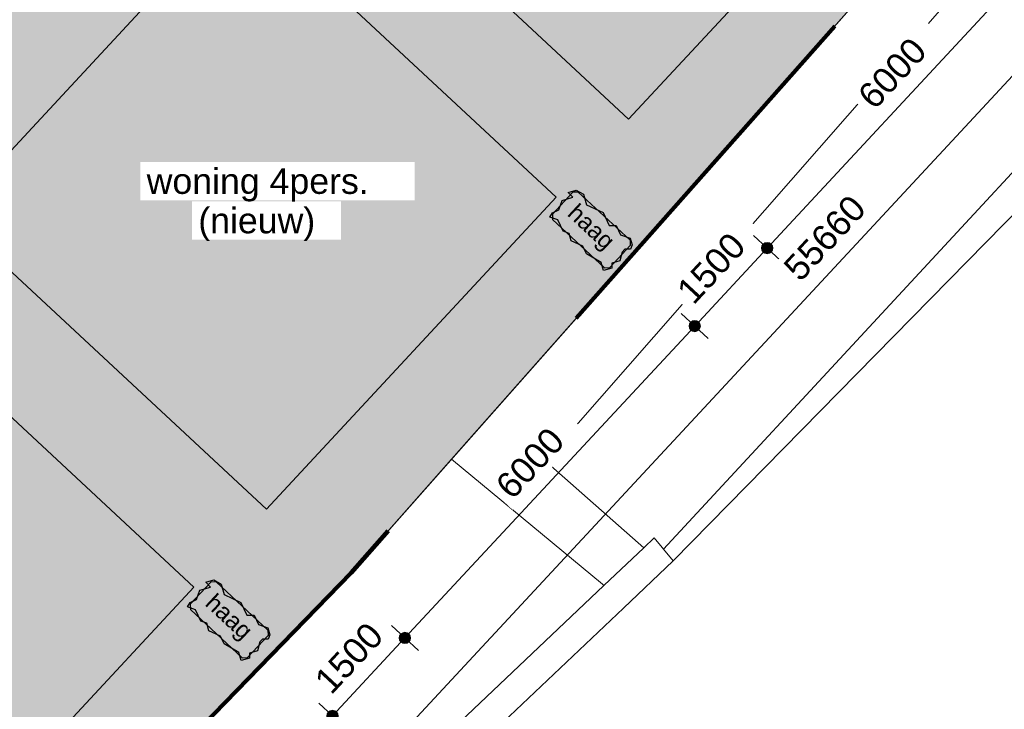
# Model space of a CAD drawing. Header units: millimetres. Extents: x -159785 to 90015, y -49332 to 203345.
# Tile 28 of 63: x -38587 to -24706, y 30442 to 40157. Entities that reach past the tile are written whole.
import ezdxf

# ---------------------------------------------------------------- set-up
doc = ezdxf.new("R2010")
doc.units = ezdxf.units.MM
doc.linetypes.add('IMPORT-KG-PERCEEL-SO', pattern=[19000, 5500, -2000, 0, -2000, 5500, -2000, 0, -2000])
for name, color, linetype, lineweight in [('A--A23__Vloeren', 8, 'Continuous', 9), ('A--L$01A__Algemeen', 7, 'Continuous', 9), ('A--L23__Vloeren', 3, 'Continuous', 9), ('A--LD30__DetailPenMiddel', 3, 'Continuous', 9), ('A--M$01A__Algemeen', 1, 'Continuous', 13), ('A--M$01A__Algemeen-200', 1, 'Continuous', 13), ('A--T$01A__Algemeen', 1, 'Continuous', 13), ('B-WE-GR-GRAS-GV', 251, 'Continuous', 15), ('B-WE-KG-GRENS_PERCEEL-G', 30, 'IMPORT-KG-PERCEEL-SO', 25), ('B-WE-KW-KUNSTWERK_STUW-GV', 5, 'Continuous', 20), ('B-WE-OG-TERREIN_ERF-GV', 10, 'Continuous', 20), ('B-WE-OG-TERREIN_OEVER-GV', 10, 'Continuous', 20), ('B-WE-OG-WATER-GV', 4, 'Continuous', 20), ('B-WE-VH-OPENVERHARDING_BETONELEMENT-GV', 90, 'Continuous', 20), ('Montfoort-BGT_aangepast_dwg', 8, 'Continuous', 9), ('Montfoort-KAD_aangepast_dwg', 8, 'Continuous', 9)]:
    doc.layers.add(name, color=color, linetype=linetype, lineweight=lineweight)
doc.styles.add('Arial', font='arial.ttf', dxfattribs={"height": 360})
doc.styles.add('Arial_1', font='arial.ttf', dxfattribs={"height": 240})
doc.dimstyles.new('00_ARC_dimension_1_8mm_afgerond', dxfattribs={"dimscale": 304.8, "dimtxt": 367.293384, "dimasz": 2.099738, "dimexe": 0.853018, "dimexo": 0.0625, "dimgap": 0.328084, "dimtad": 1, "dimdec": 0, "dimrnd": 10, "dimzin": 0, "dimdsep": 46, "dimtxsty": 'Arial', "dimblk1": 'DOTSMALL', "dimblk2": 'DOTSMALL', "dimsah": 1, "dimcen": 0.09, "dimdle": 0.853018, "dimadec": 3, "dimazin": 0, "dimtfac": 1, "dimtdec": 4, "dimtix": 1, "dimtmove": 0, "dimatfit": 3, "dimfxl": 0.853018, "dimfxlon": 1, "dimtvp": 1, "dimtfill": 1, "dimtolj": 1, "dimtzin": 0, "dimarcsym": 2})

# ---------------------------------------------------------------- blocks, each defined once
blk = doc.blocks.new('Montfoort-KAD_aangepast_dwg-2079012-00 Terrein')
at = {"layer": 'B-WE-KG-GRENS_PERCEEL-G', "color": 20, "lineweight": 100, "flags": 128}
blk.add_lwpolyline([(-54285, 153418), (-55121, 152643), (-56742, 151141), (-60451, 147523), (-62949, 145117), (-63097, 144973), (-91309, 117039), (-90222, 108700), (-90008, 106964), (-83170, 51422), (-82081, 43335), (-80077, 30077), (-78589, 20148), (-76974, 9625), (-75169, -1908), (-73238, -15841), (-70282, -12213), (-66702, -7763), (-63538, -3908), (-56897, 4253), (-54317, 7093), (-51377, 10773), (-51100, 11080), (-48630, 13817), (-47857, 14673), (-45963, 16825), (-37797, 27733), (-28337, 41693), (-19585, 55036), (-15717, 60933), (-14653, 62720), (-12776, 65185), (-11197, 67645), (-9510, 70144), (-6867, 74129), (-5100, 76362), (543, 86853), (970, 87669), (5719, 96087), (15523, 114613), (21843, 126333), (23502, 129584), (27859, 138119)], dxfattribs=at)
blk = doc.blocks.new('Montfoort-BGT_aangepast_dwg-2210655-00 Terrein')
at = {"layer": 'B-WE-GR-GRAS-GV', "color": 8, "lineweight": 9, "flags": 128}
blk.add_lwpolyline([(260214, -124785), (257231, -130829), (255025, -129373), (237263, -117652), (237229, -117749), (226565, -148841), (222340, -159656), (215250, -176359), (214260, -178696), (220867, -181743), (212665, -199532), (205582, -196266), (200920, -205691), (199409, -208643), (199013, -209337), (191138, -223148), (190630, -223970), (188427, -227526)], dxfattribs=at)
at = {"layer": 'B-WE-KW-KUNSTWERK_STUW-GV', "color": 8, "lineweight": 9, "flags": 128}
blk.add_lwpolyline([(190688, -223074), (190278, -223735), (188146, -227179), (188094, -227262), (188427, -227526), (190630, -223970), (191138, -223148), (190963, -223023), (190938, -223007), (190793, -222904)], close=True, dxfattribs=at)
at = {"layer": 'B-WE-OG-TERREIN_ERF-GV', "color": 8, "lineweight": 9, "flags": 128}
blk.add_lwpolyline([(166896, -256633), (170869, -250210), (173063, -247062), (175505, -243034), (178494, -238713), (179992, -236502), (185311, -227085), (186790, -224468), (187750, -222560), (194375, -209407), (204415, -188703), (206302, -184283), (206575, -183592), (206866, -182381), (206983, -181128), (206919, -179870), (206680, -178648), (196478, -139031)], dxfattribs=at)
at = {"layer": 'B-WE-OG-TERREIN_OEVER-GV', "color": 8, "lineweight": 9, "flags": 128}
for points in [[(236700, -117094), (236875, -117553), (228714, -139912), (220663, -161883), (214938, -174883), (213350, -178277), (205045, -196019), (202827, -200757), (198511, -208858), (198303, -209247), (195300, -214883), (190963, -223023), (191138, -223148), (199013, -209337), (199409, -208643), (200920, -205691), (205582, -196266), (205607, -196214), (214199, -178840), (214260, -178696), (215250, -176359), (222340, -159656), (226565, -148841), (237229, -117749)], [(196478, -139031), (206680, -178648), (206919, -179870), (206983, -181128), (206866, -182381), (206575, -183592), (206302, -184283), (204415, -188703), (194375, -209407), (187750, -222560), (190256, -223720), (190278, -223735), (190688, -223074), (189030, -222247), (198169, -203884), (207302, -184852), (207799, -183512), (208070, -182088), (208101, -180639), (207894, -179224), (201160, -153174)]]:
    blk.add_lwpolyline(points, dxfattribs=at)
at = {"layer": 'B-WE-OG-WATER-GV', "color": 8, "lineweight": 9, "flags": 128}
blk.add_lwpolyline([(201160, -153174), (207894, -179224), (208101, -180639), (208070, -182088), (207799, -183512), (207302, -184852), (198169, -203884), (189030, -222247), (190688, -223074), (190793, -222904), (190938, -223007), (190963, -223023), (195300, -214883), (198303, -209247), (198511, -208858), (202827, -200757), (205045, -196019), (213350, -178277), (214938, -174883)], dxfattribs=at)
at = {"layer": 'B-WE-VH-OPENVERHARDING_BETONELEMENT-GV', "color": 8, "lineweight": 9, "flags": 128}
blk.add_lwpolyline([(188146, -227179), (190278, -223735), (190256, -223720), (187750, -222560), (186790, -224468), (185311, -227085)], dxfattribs=at)
blk = doc.blocks.new('DIMBLOCK53-00 Terrein')
at = {"layer": 'A--M$01A__Algemeen-200'}
h = blk.add_hatch(color=256, dxfattribs=at)
edge = h.paths.add_edge_path()
edge.add_arc((-34178, 30348), 80, 0, 360)
h = blk.add_hatch(color=256, dxfattribs=at)
edge = h.paths.add_edge_path()
edge.add_arc((-38263, 25954), 80, 0, 360)
for p, q in [((-34178, 30348), (-34369, 30526)), ((-38263, 25954), (-34178, 30348)), ((-34178, 30348), (-33988, 30171)), ((-38263, 25954), (-38454, 26131)), ((-38263, 25954), (-38073, 25777))]:
    blk.add_line(p, q, dxfattribs=at)
for centre in [(-34178, 30348), (-38263, 25954)]:
    blk.add_circle(centre, 80, dxfattribs=at)
at = {"layer": 'A--M$01A__Algemeen-200', "color": 0, "insert": (-37013, 28132), "char_height": 360, "width": 1329.04, "attachment_point": 1, "rotation": 47.086, "line_spacing_factor": 0.941778, "style": 'Arial', "bg_fill": 3, "box_fill_scale": 1.25, "bg_fill_color": 256, "bg_fill_true_color": 13158600, "bg_fill_transparency": 0}
blk.add_mtext('6000', dxfattribs=at)
blk = doc.blocks.new('_DotSmall')
at = {"color": 0, "linetype": 'ByBlock', "const_width": 0.5}
blk.add_lwpolyline([(-0.0625, 0, 1), (0.0625, 0, 1)], format="xyb", close=True, dxfattribs=at)
blk = doc.blocks.new('DIMBLOCK54-00 Terrein')
at = {"layer": 'A--M$01A__Algemeen-200'}
h = blk.add_hatch(color=256, dxfattribs=at)
edge = h.paths.add_edge_path()
edge.add_arc((-33157, 31447), 80, 0, 360)
h = blk.add_hatch(color=256, dxfattribs=at)
edge = h.paths.add_edge_path()
edge.add_arc((-34178, 30348), 80, 0, 360)
for p, q in [((-33157, 31447), (-33347, 31624)), ((-34178, 30348), (-33157, 31447)), ((-33157, 31447), (-32966, 31270)), ((-34178, 30348), (-34369, 30526)), ((-34178, 30348), (-33988, 30171))]:
    blk.add_line(p, q, dxfattribs=at)
for centre in [(-33157, 31447), (-34178, 30348)]:
    blk.add_circle(centre, 80, dxfattribs=at)
at = {"layer": 'A--M$01A__Algemeen-200', "color": 0, "insert": (-34460, 30879), "char_height": 360, "width": 1329.04, "attachment_point": 1, "rotation": 47.086, "line_spacing_factor": 0.941778, "style": 'Arial', "bg_fill": 3, "box_fill_scale": 1.25, "bg_fill_color": 256, "bg_fill_true_color": 13158600, "bg_fill_transparency": 0}
blk.add_mtext('1500', dxfattribs=at)
blk = doc.blocks.new('DIMBLOCK55-00 Terrein')
at = {"layer": 'A--M$01A__Algemeen-200'}
h = blk.add_hatch(color=256, dxfattribs=at)
edge = h.paths.add_edge_path()
edge.add_arc((-29071, 35841), 80, 0, 360)
h = blk.add_hatch(color=256, dxfattribs=at)
edge = h.paths.add_edge_path()
edge.add_arc((-33157, 31447), 80, 0, 360)
for p, q in [((-29071, 35841), (-29262, 36018)), ((-33157, 31447), (-29071, 35841)), ((-29071, 35841), (-28881, 35664)), ((-33157, 31447), (-33347, 31624)), ((-33157, 31447), (-32966, 31270))]:
    blk.add_line(p, q, dxfattribs=at)
for centre in [(-29071, 35841), (-33157, 31447)]:
    blk.add_circle(centre, 80, dxfattribs=at)
at = {"layer": 'A--M$01A__Algemeen-200', "color": 0, "insert": (-31907, 33625), "char_height": 360, "width": 1329.04, "attachment_point": 1, "rotation": 47.086, "line_spacing_factor": 0.941778, "style": 'Arial', "bg_fill": 3, "box_fill_scale": 1.25, "bg_fill_color": 256, "bg_fill_true_color": 13158600, "bg_fill_transparency": 0}
blk.add_mtext('6000', dxfattribs=at)
blk = doc.blocks.new('DIMBLOCK56-00 Terrein')
at = {"layer": 'A--M$01A__Algemeen-200'}
h = blk.add_hatch(color=256, dxfattribs=at)
edge = h.paths.add_edge_path()
edge.add_arc((-28050, 36940), 80, 0, 360)
h = blk.add_hatch(color=256, dxfattribs=at)
edge = h.paths.add_edge_path()
edge.add_arc((-29071, 35841), 80, 0, 360)
for p, q in [((-28050, 36940), (-28240, 37117)), ((-29071, 35841), (-28050, 36940)), ((-28050, 36940), (-27860, 36763)), ((-29071, 35841), (-29262, 36018)), ((-29071, 35841), (-28881, 35664))]:
    blk.add_line(p, q, dxfattribs=at)
for centre in [(-28050, 36940), (-29071, 35841)]:
    blk.add_circle(centre, 80, dxfattribs=at)
at = {"layer": 'A--M$01A__Algemeen-200', "color": 0, "insert": (-29353, 36371), "char_height": 360, "width": 1329.04, "attachment_point": 1, "rotation": 47.086, "line_spacing_factor": 0.941778, "style": 'Arial', "bg_fill": 3, "box_fill_scale": 1.25, "bg_fill_color": 256, "bg_fill_true_color": 13158600, "bg_fill_transparency": 0}
blk.add_mtext('1500', dxfattribs=at)
blk = doc.blocks.new('DIMBLOCK57-00 Terrein')
at = {"layer": 'A--M$01A__Algemeen-200'}
h = blk.add_hatch(color=256, dxfattribs=at)
edge = h.paths.add_edge_path()
edge.add_arc((-23965, 41334), 80, 0, 360)
h = blk.add_hatch(color=256, dxfattribs=at)
edge = h.paths.add_edge_path()
edge.add_arc((-28050, 36940), 80, 0, 360)
for p, q in [((-23965, 41334), (-24155, 41511)), ((-28050, 36940), (-23965, 41334)), ((-23965, 41334), (-23774, 41157)), ((-28050, 36940), (-28240, 37117)), ((-28050, 36940), (-27860, 36763))]:
    blk.add_line(p, q, dxfattribs=at)
for centre in [(-23965, 41334), (-28050, 36940)]:
    blk.add_circle(centre, 80, dxfattribs=at)
at = {"layer": 'A--M$01A__Algemeen-200', "color": 0, "insert": (-26800, 39118), "char_height": 360, "width": 1329.04, "attachment_point": 1, "rotation": 47.086, "line_spacing_factor": 0.941778, "style": 'Arial', "bg_fill": 3, "box_fill_scale": 1.25, "bg_fill_color": 256, "bg_fill_true_color": 13158600, "bg_fill_transparency": 0}
blk.add_mtext('6000', dxfattribs=at)
blk = doc.blocks.new('DIMBLOCK64-00 Terrein')
at = {"layer": 'A--M$01A__Algemeen-200'}
h = blk.add_hatch(color=256, dxfattribs=at)
edge = h.paths.add_edge_path()
edge.add_arc((-8011, 57197), 80, 0, 360)
h = blk.add_hatch(color=256, dxfattribs=at)
edge = h.paths.add_edge_path()
edge.add_arc((-45910, 16433), 80, 0, 360)
for p, q in [((-8011, 57197), (-8202, 57374)), ((-46087, 16243), (-8011, 57197)), ((-8011, 57197), (-7821, 57020)), ((-45910, 16433), (-46100, 16610)), ((-45910, 16433), (-45719, 16256))]:
    blk.add_line(p, q, dxfattribs=at)
for centre in [(-8011, 57197), (-45910, 16433)]:
    blk.add_circle(centre, 80, dxfattribs=at)
at = {"layer": 'A--M$01A__Algemeen-200', "color": 0, "insert": (-27847, 36695), "char_height": 360, "width": 1661.3, "attachment_point": 1, "rotation": 47.086, "line_spacing_factor": 0.941778, "style": 'Arial', "bg_fill": 3, "box_fill_scale": 1.25, "bg_fill_color": 256, "bg_fill_true_color": 13158600, "bg_fill_transparency": 0}
blk.add_mtext('55660', dxfattribs=at)

msp = doc.modelspace()

# ---------------------------------------------------------------- hatches: boundary and pattern name
at = {"layer": 'A--A23__Vloeren'}
h = msp.add_hatch(color=256, dxfattribs=at)
h.paths.add_polyline_path([(-49567.4, 17290.1), (-45571, 20708.1), (-43415.9, 22598.6), (-33914.3, 32365.3), (-22736.9, 44992.2), (-7746.4, 62448.6), (-4794.1, 66240.3), (-4358.5, 66831.7), (-6573, 66838.6), (-7646, 65460.6), (-7714.9, 65381.1), (-7791.7, 65309.3), (-7875.7, 65246), (-7965.8, 65191.9), (-8061.2, 65147.5), (-8160.7, 65113.3), (-8263.2, 65089.8), (-8367.6, 65077.2), (-8490, 65077.2), (-8577.5, 65085.2), (-8680.7, 65105.6), (-14485.8, 66576.8), (-15992.4, 64952.9), (-16057.1, 64875), (-16112.7, 64790.2), (-16158.3, 64699.7), (-16193.5, 64604.7), (-16218.2, 64503.3), (-16230.9, 64405.9), (-16230.9, 64286.9), (-16222.9, 64203.7), (-16201.9, 64104.6), (-16169.9, 64008.4), (-16127.3, 63916.5), (-16074.7, 63829.9), (-16012.6, 63749.8), (-15942, 63677.2), (-15510.7, 63281.2), (-15054.4, 63772), (-10603.2, 59633.7), (-14689.5, 55240.8), (-19139.7, 59377.9), (-16327.8, 62402.3), (-16791.2, 62825.5), (-16845.1, 62869.7), (-16929.4, 62924.3), (-17029.7, 62973.1), (-17113.7, 63003.9), (-17211.4, 63027.8), (-17311.1, 63040.6), (-17412.1, 63042.2), (-17511.7, 63032.7), (-17610, 63012), (-17705.5, 62980.5), (-17796.8, 62938.5), (-17882.9, 62886.6), (-17962.7, 62825.5), (-18035.2, 62754.8), (-21135.8, 59415.9), (-21163.9, 59382.1), (-21219.4, 59297.4), (-21265.1, 59206.9), (-21300.3, 59111.9), (-21324.9, 59010.5), (-21337.6, 58913.1), (-21337.6, 58794), (-21329.6, 58710.9), (-21308.7, 58611.7), (-21276.7, 58515.6), (-21234.1, 58423.7), (-21181.4, 58337.1), (-21119.4, 58257), (-21048.7, 58184.4), (-20614.8, 57786), (-20798.3, 57585.7), (-20795, 57585.7), (-20793.7, 57587.1), (-20793.4, 57591.2), (-20782.3, 57599.2), (-20154, 58272.6), (-15704.1, 54135.4), (-19789.3, 49741.4), (-24240.4, 53879.7), (-20854.7, 57522.1), (-20858.9, 57523.4), (-21431.9, 56907.1), (-21874.1, 57313.1), (-21951.8, 57376.8), (-22036.2, 57431.5), (-22136.5, 57480.2), (-22220.5, 57511.1), (-22318.1, 57534.9), (-22417.8, 57547.8), (-22535.5, 57547.8), (-22618.4, 57539.8), (-22716.8, 57519.2), (-22812.2, 57487.7), (-22903.6, 57445.7), (-22989.7, 57393.8), (-23079.6, 57322.8), (-26276.3, 53880.6), (-26326.2, 53804.6), (-26371.8, 53714.1), (-26407, 53619.1), (-26431.7, 53517.7), (-26444.4, 53420.2), (-26444.4, 53301.2), (-26436.4, 53218), (-26415.4, 53118.9), (-26383.4, 53022.8), (-26340.8, 52930.8), (-26288.2, 52844.3), (-26226.1, 52764.1), (-26155.5, 52691.5), (-25721.6, 52293.1), (-25905, 52092.9), (-25902.2, 52092.3), (-25900.4, 52094.2), (-25901.2, 52097.8), (-25889.1, 52106.4), (-25260.8, 52779.7), (-20810.9, 48642.6), (-24896, 44248.6), (-29347.2, 48386.9), (-25961.5, 52029.3), (-25965.4, 52030.9), (-26538.7, 51414.3), (-27004.7, 51839.8), (-27058.6, 51884), (-27142.9, 51938.7), (-27243.2, 51987.4), (-27327.2, 52018.2), (-27424.9, 52042.1), (-27524.6, 52055), (-27642.3, 52055), (-27725.2, 52047), (-27823.5, 52026.3), (-27919, 51994.8), (-28010.3, 51952.9), (-28096.4, 51901), (-28160.1, 51852.1), (-31396.7, 48366.9), (-31432.9, 48311.7), (-31478.6, 48221.3), (-31513.8, 48126.2), (-31538.4, 48024.8), (-31551.1, 47926.8), (-31551.1, 47808.4), (-31543.1, 47725.2), (-31522.2, 47626.1), (-31490.2, 47529.9), (-31447.6, 47438), (-31394.9, 47351.4), (-31332.9, 47271.3), (-31262.2, 47198.7), (-30828.3, 46800.3), (-31011.8, 46600), (-31008.9, 46599.5), (-31007.2, 46601.4), (-31007.9, 46605), (-30995.8, 46613.6), (-30367.5, 47286.9), (-25917.6, 43149.8), (-30002.8, 38755.8), (-34453.9, 42894.1), (-31068.2, 46536.4), (-31072.1, 46538.1), (-31645.4, 45921.4), (-32087.6, 46327.4), (-32165.3, 46391.2), (-32249.7, 46445.8), (-32339.6, 46490.8), (-32434, 46525.4), (-32531.6, 46549.3), (-32631.3, 46562.1), (-32749, 46562.1), (-32831.9, 46554.2), (-32930.3, 46533.5), (-33025.7, 46502), (-33117.1, 46460), (-33203.2, 46408.1), (-33247.1, 46374.5), (-36517.2, 42853.2), (-36539.7, 42818.9), (-36585.3, 42728.4), (-36620.5, 42633.4), (-36645.2, 42532), (-36657.9, 42434.6), (-36657.9, 42315.6), (-36649.9, 42232.4), (-36628.9, 42133.3), (-36596.9, 42037.1), (-36554.3, 41945.2), (-36501.7, 41858.6), (-36439.6, 41778.5), (-36369, 41705.9), (-35935.1, 41307.5), (-36118.5, 41107.2), (-36115.2, 41107.2), (-36113.9, 41108.6), (-36114.7, 41112.1), (-36102.6, 41120.8), (-35474.2, 41794.1), (-31024.4, 37656.9), (-35109.5, 33263), (-39560.7, 37401.2), (-36175, 41043.6), (-36178.9, 41045.2), (-36752.2, 40428.6), (-37218.2, 40854.1), (-37272.1, 40898.3), (-37356.4, 40953), (-37456.7, 41001.8), (-37540.7, 41032.6), (-37638.4, 41056.5), (-37738.1, 41069.3), (-37855.8, 41069.3), (-37938.6, 41061.4), (-38037, 41040.7), (-38132.5, 41009.2), (-38223.8, 40967.2), (-38309.9, 40915.3), (-38334, 40896.9), (-41541.3, 37441.1), (-41589.6, 37382.9), (-41645.1, 37298.1), (-41690.8, 37207.7), (-41726, 37112.7), (-41750.7, 37011.3), (-41763.4, 36913.8), (-41763.4, 36794.8), (-41755.4, 36711.6), (-41734.4, 36612.5), (-41702.4, 36516.3), (-41659.8, 36424.4), (-41607.2, 36337.8), (-41541.3, 36253.8), (-41474.4, 36185.1), (-41052, 35797.2), (-40581, 36301.2), (-36131.1, 32164.1), (-40216.2, 27770.1), (-44667.4, 31908.4), (-41869.1, 34918.3), (-42323.6, 35333.4), (-42377.5, 35377.6), (-42461.9, 35432.3), (-42562.2, 35481), (-42646.2, 35511.8), (-42743.8, 35535.7), (-42843.5, 35548.5), (-42961.2, 35548.5), (-43049.3, 35539.5), (-43142.5, 35519.9), (-43238, 35488.4), (-43329.3, 35446.4), (-43415.4, 35394.5), (-43495.2, 35333.4), (-43567.6, 35261.2), (-55039.7, 22908.1), (-53204.1, 21023.6), (-51465.6, 19409.1), (-51546.5, 19321.9), (-51146.8, 18911.5)])
h.paths.add_polyline_path([(-58626.5, 27862.9), (-58430.4, 28074.1), (-58526.5, 28268.8), (-58620.4, 28486.2), (-58716.3, 28751.5), (-58774.1, 28936.9), (-58832.9, 29167.7), (-58879.4, 29401.3), (-58917.3, 29679.3), (-58924.4, 29744.4), (-58938.9, 29945.2), (-58943.9, 30109.2), (-58937.8, 29756.5), (-58921.4, 29465.3), (-58892, 29159.7), (-58850.5, 28855.5), (-58808.6, 28616.4), (-58785.7, 28499.8), (-58747.1, 28323), (-58714.8, 28187.6), (-58674.2, 28032), (-58633.1, 27885.5)])
h.paths.add_polyline_path([(-43866.9, 37878), (-45909.7, 35680.8), (-45845.4, 35758.2), (-45790.2, 35842.2), (-45744.7, 35931.8), (-45709.5, 36026), (-45683.9, 36132), (-45671.6, 36223.1), (-45669.3, 36323.6), (-45678.2, 36423.7), (-45698.3, 36522.2), (-45729.2, 36617.9), (-45770.6, 36709.5), (-45822, 36795.9), (-45882.7, 36876.1), (-45951.9, 36949), (-46389, 37360.4), (-46846.9, 36870.4), (-51290.9, 41002.1), (-47204.7, 45395.3), (-42760.5, 41263.2), (-45571.9, 38239.3), (-45143, 37835.5), (-45065.4, 37770.3), (-44981, 37714.3), (-44890.8, 37668.1), (-44796, 37632.3), (-44697.8, 37607.4), (-44597.4, 37593.7), (-44496.1, 37591.3), (-44395.2, 37600.4), (-44295.9, 37620.7), (-44199.6, 37652.1), (-44107.4, 37694.1), (-44020.5, 37746.3), (-43940, 37807.8)])
h.paths.add_polyline_path([(-51022, 30572.4), (-50919.8, 30580.7), (-50819.3, 30600.7), (-50721.6, 30631.9), (-50628.2, 30674), (-50540.1, 30726.5), (-50458.6, 30788.6), (-50384.7, 30859.7), (-40773.9, 41208.6), (-40738.7, 41251), (-40683.5, 41335), (-40638, 41424.7), (-40602.8, 41518.8), (-40577.1, 41624.9), (-40564.8, 41715.9), (-40562.5, 41816.4), (-40571.5, 41916.6), (-40591.6, 42015.1), (-40622.5, 42110.7), (-40663.9, 42202.3), (-40715.2, 42288.7), (-40775.9, 42368.9), (-40845.1, 42441.8), (-41282.2, 42853.3), (-41740.2, 42363.2), (-46184.2, 46495), (-42097.9, 50888.1), (-37653.8, 46756), (-40465.1, 43732.1), (-40033.2, 43325.8), (-39958.6, 43263.2), (-39874.2, 43207.1), (-39784.1, 43160.9), (-39689.3, 43125.1), (-39591.1, 43100.2), (-39490.7, 43086.5), (-39389.4, 43084.2), (-39288.4, 43093.2), (-39189.2, 43113.6), (-39092.8, 43145), (-39000.6, 43187), (-38913.7, 43239.1), (-38833.2, 43300.6), (-38813.2, 43319.9), (-35628.2, 46749.5), (-35576.7, 46827.8), (-35531.2, 46917.5), (-35496, 47011.6), (-35470.4, 47117.7), (-35458.1, 47208.8), (-35455.8, 47309.3), (-35464.8, 47409.4), (-35484.8, 47507.9), (-35515.7, 47603.5), (-35557.1, 47695.2), (-35608.5, 47781.6), (-35669.2, 47861.7), (-35738.4, 47934.6), (-36175.5, 48346.1), (-36633.4, 47856), (-41077.5, 51987.8), (-36991.2, 56380.9), (-32547, 52248.9), (-35358.4, 49224.9), (-34929.5, 48821.2), (-34851.9, 48756), (-34767.5, 48699.9), (-34677.3, 48653.7), (-34582.5, 48617.9), (-34484.3, 48593), (-34383.9, 48579.3), (-34282.6, 48577), (-34181.7, 48586), (-34082.4, 48606.4), (-33986.1, 48637.8), (-33893.9, 48679.8), (-33807, 48731.9), (-33730, 48793.5), (-30507.6, 52263.4), (-30470, 52320.7), (-30424.5, 52410.3), (-30389.3, 52504.5), (-30363.6, 52610.5), (-30351.3, 52701.6), (-30349.1, 52802.1), (-30358, 52902.2), (-30378.1, 53000.7), (-30409, 53096.4), (-30450.4, 53188), (-30501.7, 53274.4), (-30562.4, 53354.6), (-30631.7, 53427.4), (-31068.7, 53838.9), (-31526.7, 53348.9), (-35970.7, 57480.6), (-31884.4, 61873.7), (-27440.3, 57741.7), (-30251.6, 54717.8), (-29822.7, 54314), (-29745.2, 54248.8), (-29660.8, 54192.8), (-29570.6, 54146.5), (-29475.8, 54110.8), (-29377.6, 54085.8), (-29277.2, 54072.1), (-29175.9, 54069.8), (-29074.9, 54078.9), (-28975.7, 54099.2), (-28879.3, 54130.6), (-28787.1, 54172.6), (-28700.2, 54224.7), (-28651.7, 54261.8), (-25387.1, 57777.2), (-25361.2, 57817.5), (-25317.7, 57903.1), (-25282.5, 57997.3), (-25256.9, 58103.3), (-25244.6, 58194.4), (-25242.3, 58294.9), (-25251.3, 58395), (-25271.3, 58493.6), (-25302.2, 58589.2), (-25343.6, 58680.8), (-25395, 58767.2), (-25455.7, 58847.4), (-25524.9, 58920.3), (-25962, 59331.7), (-26419.9, 58841.7), (-30864, 62973.4), (-26777.7, 67366.6), (-22333.5, 63234.5), (-25144.9, 60210.6), (-24716, 59806.8), (-24638.4, 59741.6), (-24554, 59685.6), (-24463.8, 59639.4), (-24369, 59603.6), (-24270.8, 59578.7), (-24170.4, 59565), (-24069.1, 59562.6), (-23968.2, 59571.7), (-23868.9, 59592.1), (-23772.6, 59623.4), (-23680.4, 59665.5), (-23593.5, 59717.6), (-23564.7, 59739.6), (-16941.9, 66871.1), (-21492.2, 66885.3), (-27577.3, 69334.2), (-35864.6, 69360.6), (-35894.7, 57898.9), (-47666, 45225.5), (-51944.1, 49198.4), (-51943.9, 31466.8), (-51938.3, 31369.8), (-51920.9, 31268.7), (-51892.1, 31170.4), (-51852.3, 31075.9), (-51802, 30986.6), (-51741.8, 30903.6), (-51672.7, 30827.9), (-51595.3, 30760.6), (-51510.9, 30702.6), (-51420.3, 30654.5), (-51324.9, 30617), (-51225.9, 30590.6), (-51124.4, 30575.7)])
h.paths.add_polyline_path([(-35450.1, 31168.3), (-36180.4, 31847.3), (-36183.2, 31921.5), (-35893.4, 32233.1), (-35818.1, 32235.9), (-35088.4, 31557.4), (-35085.6, 31482.1), (-35374.9, 31171)])
h.paths.add_polyline_path([(-46158.8, 35867.9), (-46889.1, 36546.9), (-46891.8, 36621.1), (-46602.1, 36932.8), (-46526.8, 36935.5), (-45797, 36257.1), (-45794.3, 36181.8), (-46083.5, 35870.7)])
h.paths.add_polyline_path([(-40900.5, 36235.6), (-41630.9, 36914.6), (-41633.6, 36988.8), (-41343.8, 37300.4), (-41268.5, 37303.2), (-40538.8, 36624.7), (-40536, 36549.4), (-40825.3, 36238.3), (-40832.3, 36238.1)])
h.paths.add_polyline_path([(-30343.4, 36661.1), (-31073.7, 37340.1), (-31076.4, 37414.3), (-30786.7, 37726), (-30711.4, 37728.7), (-29981.6, 37050.2), (-29978.9, 36975), (-30268.1, 36663.9)])
h.paths.add_polyline_path([(-41052.1, 41360.8), (-41782.4, 42039.7), (-41785.1, 42114), (-41495.4, 42425.6), (-41420.1, 42428.4), (-40690.3, 41749.9), (-40687.6, 41674.6), (-40976.8, 41363.5)])
h.paths.add_polyline_path([(-35793.8, 41728.4), (-36524.1, 42407.4), (-36526.8, 42481.6), (-36237.1, 42793.3), (-36161.8, 42796), (-35432, 42117.5), (-35429.3, 42042.3), (-35718.5, 41731.2)])
h.paths.add_polyline_path([(-35945.3, 46853.6), (-36675.6, 47532.6), (-36678.3, 47606.8), (-36388.6, 47918.4), (-36313.3, 47921.2), (-35583.6, 47242.7), (-35580.8, 47167.4), (-35870.1, 46856.3)])
h.paths.add_polyline_path([(-30687.1, 47221.2), (-31417.4, 47900.2), (-31420.1, 47974.5), (-31130.3, 48286.1), (-31055, 48288.8), (-30325.3, 47610.4), (-30322.5, 47535.1), (-30611.8, 47224)])
h.paths.add_polyline_path([(-30838.6, 52346.4), (-31568.9, 53025.4), (-31571.6, 53099.6), (-31281.9, 53411.3), (-31206.6, 53414), (-30476.8, 52735.5), (-30474.1, 52660.3), (-30763.3, 52349.1)])
h.paths.add_polyline_path([(-25580.3, 52714.1), (-26310.6, 53393.1), (-26313.3, 53467.3), (-26023.6, 53778.9), (-25948.3, 53781.7), (-25218.5, 53103.2), (-25215.8, 53027.9), (-25505, 52716.8)])
h.paths.add_polyline_path([(-25731.8, 57839.2), (-26462.2, 58518.2), (-26464.9, 58592.4), (-26175.1, 58904.1), (-26099.8, 58906.8), (-25370.1, 58228.4), (-25367.3, 58153.1), (-25656.6, 57842)])
h.paths.add_polyline_path([(-20473.6, 58206.9), (-21203.9, 58885.9), (-21206.6, 58960.1), (-20916.8, 59271.8), (-20841.5, 59274.5), (-20111.8, 58596), (-20109, 58520.7), (-20398.3, 58209.6), (-20428.2, 58208.5)])
h.paths.add_polyline_path([(-15366.8, 63699.7), (-16097.1, 64378.7), (-16099.8, 64452.9), (-15810.1, 64764.6), (-15734.8, 64767.3), (-15005, 64088.8), (-15002.3, 64013.6), (-15291.5, 63702.5)])
at = {"layer": 'A--L$01A__Algemeen'}
h = msp.add_hatch(color=51, dxfattribs=at)
h.paths.add_polyline_path([(-40216.2, 27770.1), (-36131.1, 32164.1), (-40582.3, 36302.4), (-44667.4, 31908.2), (-40222.1, 27775.6)])
h.paths.add_polyline_path([(-35109.5, 33263), (-31024.4, 37656.9), (-35475.5, 41795.2), (-39560.7, 37401), (-35115.4, 33268.4)])
h.paths.add_polyline_path([(-46845.6, 36869.2), (-42760.5, 41263.5), (-47205.9, 45396), (-51290.9, 41002.1), (-46846.9, 36870.4)])
h.paths.add_polyline_path([(-30002.8, 38755.8), (-25917.6, 43149.8), (-30368.8, 47288.1), (-34453.9, 42893.8), (-30008.6, 38761.2)])
h.paths.add_polyline_path([(-41738.9, 42362), (-37653.8, 46756.3), (-42099.1, 50888.9), (-46184.2, 46494.9), (-41740.2, 42363.2)])
h.paths.add_polyline_path([(-24896, 44248.6), (-20810.9, 48642.6), (-25262, 52780.9), (-29347.2, 48386.7), (-24901.9, 44254.1)])
h.paths.add_polyline_path([(-36632.2, 47854.9), (-32547, 52249.1), (-36992.4, 56381.7), (-41077.5, 51987.7), (-36633.4, 47856)])
h.paths.add_polyline_path([(-19789.3, 49741.4), (-15704.1, 54135.4), (-20155.3, 58273.7), (-24240.4, 53879.5), (-19795.1, 49746.9)])
h.paths.add_polyline_path([(-31525.4, 53347.7), (-27440.3, 57741.9), (-31885.6, 61874.5), (-35970.7, 57480.5), (-31526.7, 53348.9)])
h.paths.add_polyline_path([(-14688.4, 55239.7), (-10603.5, 59633.9), (-15054.4, 63772), (-19139.7, 59377.9), (-14688.5, 55239.8)])
h.paths.add_polyline_path([(-26418.7, 58840.5), (-22333.5, 63234.8), (-26778.9, 67367.4), (-30864, 62973.4), (-26419.9, 58841.7)])
for points in [[(-30343.4, 36661.1), (-30268.1, 36663.9), (-29978.9, 36975), (-29981.6, 37050.2), (-30711.4, 37728.7), (-30786.7, 37726), (-31076.4, 37414.3), (-31073.7, 37340.1), (-30368.8, 36684.7)], [(-35450.1, 31168.3), (-35374.9, 31171), (-35085.6, 31482.1), (-35088.4, 31557.4), (-35818.1, 32235.9), (-35893.4, 32233.1), (-36183.2, 31921.5), (-36180.4, 31847.3), (-35818.1, 31510.4)]]:
    msp.add_hatch(color=96, dxfattribs=at).paths.add_polyline_path(points)

# ---------------------------------------------------------------- linework, layer by layer
at = {"layer": 'A--L23__Vloeren'}
for p, q in [((-33914.3, 32365.3), (-22736.9, 44992.2)), ((-43415.9, 22598.6), (-33914.3, 32365.3))]:
    msp.add_line(p, q, dxfattribs=at)
at = {"layer": 'A--LD30__DetailPenMiddel', "lineweight": 15}
for p, q in [((-30002.8, 38755.8), (-25917.6, 43149.8)), ((-34454, 42893.9), (-30002.8, 38755.8)), ((-35475.5, 41795.2), (-39560.8, 37401.1)), ((-31024.4, 37656.9), (-35475.5, 41795.2)), ((-35109.5, 33263), (-31024.4, 37656.9)), ((-39560.8, 37401.1), (-35109.5, 33263)), ((-36131.1, 32164.1), (-40582.3, 36302.4)), ((-40216.2, 27770.1), (-36131.1, 32164.1))]:
    msp.add_line(p, q, dxfattribs=at)
at = {"layer": 'A--LD30__DetailPenMiddel', "lineweight": 30}
for p, q in [((-30857.3, 37723.9), (-30742.3, 37757.4)), ((-30742.3, 37757.4), (-30641.1, 37699)), ((-30787.2, 37726.5), (-31076.4, 37415.4)), ((-30939.8, 37612), (-30789.2, 37655.9)), ((-30789.2, 37655.9), (-30857.3, 37723.9)), ((-30711.9, 37729.2), (-30787.2, 37726.5)), ((-29981.6, 37050.2), (-30711.9, 37729.2)), ((-30641.1, 37699), (-30597.8, 37550.4)), ((-31077.3, 37437.8), (-30986.6, 37480)), ((-30986.6, 37480), (-30939.8, 37612)), ((-30597.8, 37550.4), (-30361.3, 37440.1)), ((-31112.7, 37376.4), (-31077.3, 37437.8)), ((-31002.4, 37337.2), (-31112.7, 37376.4)), ((-31076.4, 37415.4), (-31073.7, 37340.1)), ((-30361.3, 37440.1), (-30276.8, 37258.8)), ((-31073.7, 37340.1), (-30343.4, 36661.1)), ((-30927.5, 37176.8), (-31002.4, 37337.2)), ((-30276.8, 37258.8), (-30176.8, 37258.8)), ((-30176.8, 37258.8), (-30116, 37128.4)), ((-30842.9, 37146.7), (-30927.5, 37176.8)), ((-30812.2, 37041.5), (-30842.9, 37146.7)), ((-30116, 37128.4), (-29982.7, 37081.1)), ((-29982.7, 37081.1), (-29954.8, 36985.1)), ((-30649.1, 36965.4), (-30812.2, 37041.5)), ((-30598.4, 36856.7), (-30649.1, 36965.4)), ((-30268.1, 36663.9), (-29978.9, 36975)), ((-29981.6, 37050.2), (-29978.9, 36975)), ((-29954.8, 36985.1), (-29977, 36922.5)), ((-30390.5, 36736.7), (-30598.4, 36856.7)), ((-30094.8, 36883.6), (-30128.4, 36758.1)), ((-30055.9, 36922.5), (-30094.8, 36883.6)), ((-29977, 36922.5), (-30055.9, 36922.5)), ((-30356.9, 36621.5), (-30390.5, 36736.7)), ((-30238.8, 36655.9), (-30356.9, 36621.5)), ((-30343.4, 36661.1), (-30268.1, 36663.9)), ((-30128.4, 36758.1), (-30238.8, 36725.9)), ((-30238.8, 36725.9), (-30238.8, 36655.9)), ((-35894, 32233.7), (-36183.2, 31922.5)), ((-35964, 32231.1), (-35849, 32264.6)), ((-35896, 32163), (-35964, 32231.1)), ((-35818.7, 32236.4), (-35894, 32233.7)), ((-35849, 32264.6), (-35747.8, 32206.2)), ((-35088.4, 31557.4), (-35818.7, 32236.4)), ((-35747.8, 32206.2), (-35704.5, 32057.5)), ((-36093.4, 31987.2), (-36046.6, 32119.1)), ((-36046.6, 32119.1), (-35896, 32163)), ((-36219.5, 31883.5), (-36184, 31944.9)), ((-36184, 31944.9), (-36093.4, 31987.2)), ((-35704.5, 32057.5), (-35468.1, 31947.3)), ((-35468.1, 31947.3), (-35383.5, 31766)), ((-36109.1, 31844.4), (-36219.5, 31883.5)), ((-36183.2, 31922.5), (-36180.4, 31847.3)), ((-36180.4, 31847.3), (-35450.1, 31168.3)), ((-36034.3, 31683.9), (-36109.1, 31844.4)), ((-35949.6, 31653.9), (-36034.3, 31683.9)), ((-35918.9, 31548.7), (-35949.6, 31653.9)), ((-35383.5, 31766), (-35283.5, 31766)), ((-35283.5, 31766), (-35222.7, 31635.5)), ((-35755.8, 31472.6), (-35918.9, 31548.7)), ((-35222.7, 31635.5), (-35089.5, 31588.3)), ((-35089.5, 31588.3), (-35061.5, 31492.3)), ((-35088.4, 31557.4), (-35085.6, 31482.1)), ((-35705.1, 31363.9), (-35755.8, 31472.6)), ((-35374.9, 31171), (-35085.6, 31482.1)), ((-35201.5, 31390.8), (-35235.2, 31265.2)), ((-35162.6, 31429.7), (-35201.5, 31390.8)), ((-35083.7, 31429.7), (-35162.6, 31429.7)), ((-35061.5, 31492.3), (-35083.7, 31429.7)), ((-35497.3, 31243.9), (-35705.1, 31363.9)), ((-35463.7, 31128.6), (-35497.3, 31243.9)), ((-35235.2, 31265.2), (-35345.6, 31233.1)), ((-35345.6, 31233.1), (-35345.6, 31163.1)), ((-35345.6, 31163.1), (-35463.7, 31128.6)), ((-35450.1, 31168.3), (-35374.9, 31171))]:
    msp.add_line(p, q, dxfattribs=at)

# ---------------------------------------------------------------- block references
at = {"layer": 'Montfoort-BGT_aangepast_dwg', "rotation": 345.2160000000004}
msp.add_blockref('Montfoort-BGT_aangepast_dwg-2210655-00 Terrein', (-157241.6, 297066.1), dxfattribs=at)
at = {"layer": 'Montfoort-KAD_aangepast_dwg', "color": 140, "lineweight": 100, "rotation": 352.6080000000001}
msp.add_blockref('Montfoort-KAD_aangepast_dwg-2079012-00 Terrein', (0, 0), dxfattribs=at)

# ---------------------------------------------------------------- texts
at = {"layer": 'A--T$01A__Algemeen', "color": 7, "char_height": 240, "width": 962.025, "attachment_point": 1, "rotation": 317.08603, "style": 'Arial_1'}
for insert in [(-30717.1, 37584), (-35823.9, 32091.2)]:
    msp.add_mtext('haag', dxfattribs=dict(at, insert=insert))

# ---------------------------------------------------------------- next in the draw order: texts
at = {"layer": 'A--T$01A__Algemeen', "color": 7, "insert": (-36797.4, 38063.3), "char_height": 360, "width": 3687.762, "attachment_point": 1, "style": 'Arial', "bg_fill": 3, "box_fill_scale": 1.25, "bg_fill_color": 256, "bg_fill_true_color": 13158600, "bg_fill_transparency": 0}
msp.add_mtext('woning 4pers.', dxfattribs=at)

# ---------------------------------------------------------------- next in the draw order: dimensions: what is measured, and where the dimension line sits
at = {"layer": 'A--M$01A__Algemeen'}
dim = msp.add_linear_dim(base=(-34178.2, 30348.5), p1=(-38453.9, 26131.4), p2=(-34368.6, 30525.5), angle=47.08603, dimstyle='00_ARC_dimension_1_8mm_afgerond', override={"dimpost": '<>', "dimfxl": 5999.815411}, dxfattribs=at)
dim.commit()
dim.dimension.update_dxf_attribs({"geometry": 'DIMBLOCK53-00 Terrein', "text_midpoint": (-36428.7, 28344.6)})

# ---------------------------------------------------------------- next in the draw order: texts
at = {"layer": 'A--T$01A__Algemeen', "color": 7, "insert": (-36069.8, 37507.7), "char_height": 360, "width": 1924.05, "attachment_point": 1, "style": 'Arial', "bg_fill": 3, "box_fill_scale": 1.25, "bg_fill_color": 256, "bg_fill_true_color": 13158600, "bg_fill_transparency": 0}
msp.add_mtext('(nieuw)', dxfattribs=at)

# ---------------------------------------------------------------- next in the draw order: dimensions: what is measured, and where the dimension line sits
at = {"layer": 'A--M$01A__Algemeen'}
dim = msp.add_linear_dim(base=(-33156.7, 31447.2), p1=(-34368.6, 30525.5), p2=(-33347.1, 31624.2), angle=47.08603, dimstyle='00_ARC_dimension_1_8mm_afgerond', override={"dimpost": '<>', "dimfxl": 1500.184589}, dxfattribs=at)
dim.commit()
dim.dimension.update_dxf_attribs({"geometry": 'DIMBLOCK54-00 Terrein', "text_midpoint": (-33875.3, 31091.1)})

# ---------------------------------------------------------------- next in the draw order: dimensions: what is measured, and where the dimension line sits
dim = msp.add_linear_dim(base=(-29071.4, 35841.3), p1=(-33347.1, 31624.2), p2=(-29261.8, 36018.3), angle=47.08603, dimstyle='00_ARC_dimension_1_8mm_afgerond', override={"dimpost": '<>', "dimfxl": 5999.815411}, dxfattribs=at)
dim.commit()
dim.dimension.update_dxf_attribs({"geometry": 'DIMBLOCK55-00 Terrein', "text_midpoint": (-31321.9, 33837.5)})

# ---------------------------------------------------------------- next in the draw order: dimensions: what is measured, and where the dimension line sits
dim = msp.add_linear_dim(base=(-28050, 36940), p1=(-29261.8, 36018.3), p2=(-28240.4, 37117), angle=47.08603, dimstyle='00_ARC_dimension_1_8mm_afgerond', override={"dimpost": '<>', "dimfxl": 1500.184589}, dxfattribs=at)
dim.commit()
dim.dimension.update_dxf_attribs({"geometry": 'DIMBLOCK56-00 Terrein', "text_midpoint": (-28768.5, 36583.9)})

# ---------------------------------------------------------------- next in the draw order: dimensions: what is measured, and where the dimension line sits
dim = msp.add_linear_dim(base=(-23964.7, 41334.1), p1=(-28240.4, 37117), p2=(-24155.1, 41511.2), angle=47.08603, dimstyle='00_ARC_dimension_1_8mm_afgerond', override={"dimpost": '<>', "dimfxl": 5999.815411}, dxfattribs=at)
dim.commit()
dim.dimension.update_dxf_attribs({"geometry": 'DIMBLOCK57-00 Terrein', "text_midpoint": (-26215.2, 39330.3)})

# ---------------------------------------------------------------- next in the draw order: dimensions: what is measured, and where the dimension line sits
dim = msp.add_linear_dim(base=(-8011.1, 57197), p1=(-46100, 16610.4), p2=(-8201.5, 57374), angle=47.08603, dimstyle='00_ARC_dimension_1_8mm_afgerond', override={"dimpost": '<>', "dimfxl": 55659.393768}, dxfattribs=at)
dim.commit()
dim.dimension.update_dxf_attribs({"geometry": 'DIMBLOCK64-00 Terrein', "text_midpoint": (-27168.2, 37008.4)})

doc.saveas('drawing.dxf')
